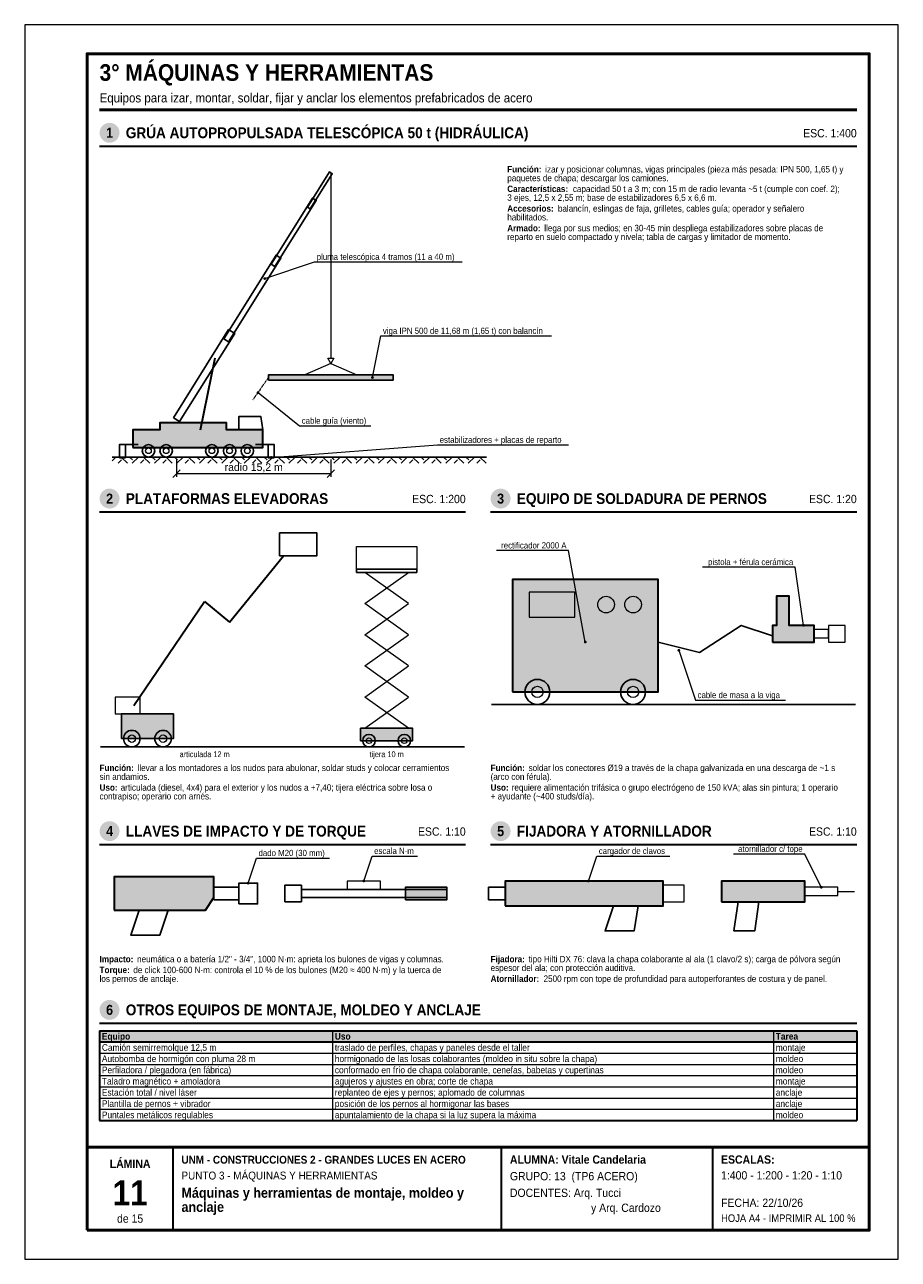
# Model space of a CAD drawing. Header units: millimetres. Extents: x 0 to 210, y 0 to 297.
import ezdxf
from ezdxf.enums import TextEntityAlignment as Align

# ---------------------------------------------------------------- set-up
doc = ezdxf.new("R2010")
doc.units = ezdxf.units.MM
doc.header["$LTSCALE"] = 0.35
doc.linetypes.add('DASHED2', pattern=[0.762, 0.635, -0.127])
for name, color, linetype in [('0-MARCO', 7, 'Continuous'), ('1-OCULTO', 8, 'DASHED2'), ('1-SECCION', 7, 'Continuous'), ('1-VISTA', 7, 'Continuous'), ('2-RAYADO', 8, 'Continuous'), ('3-COTAS', 7, 'Continuous'), ('3-REFS', 7, 'Continuous'), ('3-TABLAS', 7, 'Continuous'), ('3-TEXTOS', 7, 'Continuous'), ('3-TITULOS', 7, 'Continuous')]:
    doc.layers.add(name, color=color, linetype=linetype)
doc.styles.add('ARIAL', font='arial.ttf')
doc.styles.add('ARIAL-NEGRITA', font='arialbd.ttf')
doc.dimstyles.new('A4', dxfattribs={"dimtxt": 1.8, "dimasz": 1, "dimexe": 0.8, "dimexo": 0.6, "dimgap": 0.5, "dimtad": 1, "dimdec": 0, "dimtxsty": 'ARIAL', "dimtsz": 0.9, "dimcen": 2.5, "dimclrd": 7, "dimclre": 7, "dimclrt": 7, "dimazin": 3, "dimtfac": 1, "dimtmove": 0, "dimatfit": 3, "dimlwd": 13, "dimlwe": 13, "dimarcsym": 0})

msp = doc.modelspace()

# ---------------------------------------------------------------- hatches: boundary and pattern name
at = {"layer": '2-RAYADO', "true_color": 0xd7d7d7}
h = msp.add_hatch(color=254, dxfattribs=at)
h.dxf.hatch_style = 1
h.paths.add_polyline_path([(58.5943, 211.5), (88.5943, 211.5), (88.5943, 212.75), (58.5943, 212.75)])
h = msp.add_hatch(color=254, dxfattribs=at)
h.dxf.hatch_style = 1
h.paths.add_polyline_path([(26, 195.25), (57.25, 195.25), (57.25, 199.5), (48.5, 199.5), (48.5, 201.25), (32.5, 201.25), (32.5, 199.5), (26, 199.5)])
at = {"layer": '2-RAYADO'}
h = msp.add_hatch(dxfattribs=at)
h.set_pattern_fill('EARTH', color=8, scale=0.6, angle=45)
h.paths.add_polyline_path([(21, 191.5), (111, 191.5), (111, 193), (21, 193)])
at = {"layer": '2-RAYADO', "true_color": 0xd7d7d7}
h = msp.add_hatch(color=254, dxfattribs=at)
h.dxf.hatch_style = 1
h.paths.add_polyline_path([(117.25, 136.5), (152.25, 136.5), (152.25, 163.5), (117.25, 163.5)])
at = {"layer": '2-RAYADO', "true_color": 0x3c3c3c}
h = msp.add_hatch(color=250, dxfattribs=at)
h.dxf.hatch_style = 1
h.paths.add_polyline_path([(179.75, 148.5), (189.75, 148.5), (189.75, 152.5), (183.75, 152.5), (183.75, 159.5), (180.75, 159.5), (180.75, 152.5), (179.75, 152.5)])
at = {"layer": '2-RAYADO', "true_color": 0xd7d7d7}
h = msp.add_hatch(color=254, dxfattribs=at)
h.dxf.hatch_style = 1
h.paths.add_polyline_path([(23.25, 125.25), (35.75, 125.25), (35.75, 131.25), (23.25, 131.25)])
h = msp.add_hatch(color=254, dxfattribs=at)
h.dxf.hatch_style = 1
h.paths.add_polyline_path([(80.75, 124.75), (93.25, 124.75), (93.25, 127.75), (80.75, 127.75)])
h = msp.add_hatch(color=254, dxfattribs=at)
h.dxf.hatch_style = 1
h.paths.add_polyline_path([(21.5, 84), (43.5, 84), (45.5, 87), (45.5, 92), (21.5, 92)])
at = {"layer": '2-RAYADO', "true_color": 0x3c3c3c}
h = msp.add_hatch(color=250, dxfattribs=at)
h.dxf.hatch_style = 1
h.paths.add_polyline_path([(91.5, 86.5), (101.5, 86.5), (101.5, 89.5), (91.5, 89.5)])
at = {"layer": '2-RAYADO', "true_color": 0xd7d7d7}
h = msp.add_hatch(color=254, dxfattribs=at)
h.dxf.hatch_style = 1
h.paths.add_polyline_path([(115.5, 85), (153.5, 85), (153.5, 91), (115.5, 91)])
h = msp.add_hatch(color=254, dxfattribs=at)
h.dxf.hatch_style = 1
h.paths.add_polyline_path([(167.5, 86), (187.5, 86), (187.5, 91), (167.5, 91)])
at = {"layer": '3-REFS'}
h = msp.add_hatch(color=7, dxfattribs=at)
h.dxf.hatch_style = 1
edge = h.paths.add_edge_path()
edge.add_arc((57.6968, 235.9219), 0.35, 0, 360)
h = msp.add_hatch(color=7, dxfattribs=at)
h.dxf.hatch_style = 1
edge = h.paths.add_edge_path()
edge.add_arc((83.5943, 212.125), 0.35, 0, 360)
h = msp.add_hatch(color=7, dxfattribs=at)
h.dxf.hatch_style = 1
edge = h.paths.add_edge_path()
edge.add_arc((56.0943, 208.5), 0.35, 0, 360)
h = msp.add_hatch(color=7, dxfattribs=at)
h.dxf.hatch_style = 1
edge = h.paths.add_edge_path()
edge.add_arc((59.25, 192.9), 0.35, 0, 360)
h = msp.add_hatch(color=7, dxfattribs=at)
h.dxf.hatch_style = 1
edge = h.paths.add_edge_path()
edge.add_arc((187.25, 152.5), 0.35, 0, 360)
h = msp.add_hatch(color=7, dxfattribs=at)
h.dxf.hatch_style = 1
edge = h.paths.add_edge_path()
edge.add_arc((134.75, 148.5), 0.35, 0, 360)
h = msp.add_hatch(color=7, dxfattribs=at)
h.dxf.hatch_style = 1
edge = h.paths.add_edge_path()
edge.add_arc((157.25, 146.5), 0.35, 0, 360)
h = msp.add_hatch(color=7, dxfattribs=at)
h.dxf.hatch_style = 1
edge = h.paths.add_edge_path()
edge.add_arc((53.7, 90.5), 0.35, 0, 360)
h = msp.add_hatch(color=7, dxfattribs=at)
h.dxf.hatch_style = 1
edge = h.paths.add_edge_path()
edge.add_arc((81.5, 91), 0.35, 0, 360)
h = msp.add_hatch(color=7, dxfattribs=at)
h.dxf.hatch_style = 1
edge = h.paths.add_edge_path()
edge.add_arc((135.5, 91), 0.35, 0, 360)
h = msp.add_hatch(color=7, dxfattribs=at)
h.dxf.hatch_style = 1
edge = h.paths.add_edge_path()
edge.add_arc((191.5, 89.5), 0.35, 0, 360)
at = {"layer": '3-TABLAS', "true_color": 0xe6e6e6}
h = msp.add_hatch(color=254, dxfattribs=at)
h.dxf.hatch_style = 1
h.paths.add_polyline_path([(18, 55), (200, 55), (200, 52.3), (18, 52.3)])
at = {"layer": '3-TITULOS'}
h = msp.add_hatch(color=7, dxfattribs=at)
h.dxf.hatch_style = 1
edge = h.paths.add_edge_path()
edge.add_arc((20.4, 271), 2.4, 0, 360)
h = msp.add_hatch(color=7, dxfattribs=at)
h.dxf.hatch_style = 1
edge = h.paths.add_edge_path()
edge.add_arc((20.4, 183), 2.4, 0, 360)
h = msp.add_hatch(color=7, dxfattribs=at)
h.dxf.hatch_style = 1
edge = h.paths.add_edge_path()
edge.add_arc((114.4, 183), 2.4, 0, 360)
h = msp.add_hatch(color=7, dxfattribs=at)
h.dxf.hatch_style = 1
edge = h.paths.add_edge_path()
edge.add_arc((20.4, 103), 2.4, 0, 360)
h = msp.add_hatch(color=7, dxfattribs=at)
h.dxf.hatch_style = 1
edge = h.paths.add_edge_path()
edge.add_arc((114.4, 103), 2.4, 0, 360)
h = msp.add_hatch(color=7, dxfattribs=at)
h.dxf.hatch_style = 1
edge = h.paths.add_edge_path()
edge.add_arc((20.4, 60), 2.4, 0, 360)

# ---------------------------------------------------------------- linework, layer by layer
at = {"layer": '0-MARCO', "color": 9, "lineweight": 0}
msp.add_lwpolyline([(0, 0), (210, 0), (210, 297), (0, 297)], close=True, dxfattribs=at)
at = {"layer": '0-MARCO', "lineweight": 50}
msp.add_lwpolyline([(15, 7), (203, 7), (203, 290), (15, 290)], close=True, dxfattribs=at)
msp.add_lwpolyline([(15, 27), (203, 27)], dxfattribs=at)
at = {"layer": '0-MARCO', "lineweight": 35}
for points in [[(35.68, 7), (35.68, 27)], [(114.64, 7), (114.64, 27)], [(165.4, 7), (165.4, 27)]]:
    msp.add_lwpolyline(points, dxfattribs=at)
at = {"layer": '1-OCULTO', "lineweight": 9}
msp.add_lwpolyline([(58.5943, 212.125), (54.8443, 206.75)], dxfattribs=at)
at = {"layer": '1-SECCION', "lineweight": 25}
for points in [[(58.5943, 211.5), (88.5943, 211.5), (88.5943, 212.75), (58.5943, 212.75)], [(79.75, 165.25), (94.25, 165.25), (94.25, 166), (79.75, 166)], [(23.25, 125.25), (35.75, 125.25), (35.75, 131.25), (23.25, 131.25)], [(80.75, 124.75), (93.25, 124.75), (93.25, 127.75), (80.75, 127.75)], [(91.5, 86.5), (101.5, 86.5), (101.5, 89.5), (91.5, 89.5)]]:
    msp.add_lwpolyline(points, close=True, dxfattribs=at)
at = {"layer": '1-SECCION', "lineweight": 35}
for points in [[(26, 195.25), (57.25, 195.25), (57.25, 199.5), (48.5, 199.5), (48.5, 201.25), (32.5, 201.25), (32.5, 199.5), (26, 199.5)], [(117.25, 136.5), (152.25, 136.5), (152.25, 163.5), (117.25, 163.5)], [(179.75, 148.5), (189.75, 148.5), (189.75, 152.5), (183.75, 152.5), (183.75, 159.5), (180.75, 159.5), (180.75, 152.5), (179.75, 152.5)], [(21.5, 84), (43.5, 84), (45.5, 87), (45.5, 92), (21.5, 92)], [(115.5, 85), (153.5, 85), (153.5, 91), (115.5, 91)], [(167.5, 86), (187.5, 86), (187.5, 91), (167.5, 91)]]:
    msp.add_lwpolyline(points, close=True, dxfattribs=at)
at = {"layer": '1-SECCION', "lineweight": 18}
for points in [[(22.75, 192.8), (24.25, 192.8), (24.25, 193), (22.75, 193)], [(58.5, 192.8), (60, 192.8), (60, 193), (58.5, 193)]]:
    msp.add_lwpolyline(points, close=True, dxfattribs=at)
at = {"layer": '1-VISTA', "lineweight": 25}
for points in [[(67.9559, 253.0949), (73.2551, 261.5753), (73.9336, 261.1514), (68.6344, 252.6709)], [(59.2281, 239.3869), (69.1641, 255.2878), (70.0758, 254.7182), (60.1398, 238.8173)], [(47.8295, 221.452), (60.4151, 241.5932), (61.6024, 240.8513), (49.0168, 220.7101)], [(35.758, 202.4637), (49.0059, 223.6649), (50.49, 222.7375), (37.242, 201.5363)], [(22.75, 193), (24.25, 193), (24.25, 196), (22.75, 196)], [(58.5, 193), (60, 193), (60, 196), (58.5, 196)], [(61.25, 169.25), (70.25, 169.25), (70.25, 174.75), (61.25, 174.75)], [(45.5, 86.5), (51.5, 86.5), (51.5, 89.5), (45.5, 89.5)], [(51.5, 85.5), (56, 85.5), (56, 90.5), (51.5, 90.5)], [(62.5, 86), (66.5, 86), (66.5, 90), (62.5, 90)], [(111.5, 86.5), (115.5, 86.5), (115.5, 89.5), (111.5, 89.5)], [(66.5, 87), (101.5, 87), (101.5, 89), (66.5, 89)]]:
    msp.add_lwpolyline(points, close=True, dxfattribs=at)
at = {"layer": '1-VISTA', "lineweight": 13}
for points in [[(73.5943, 261.3634), (73.5943, 216.75)], [(73.5943, 215.5), (67.3443, 212.75)], [(73.5943, 215.5), (79.8443, 212.75)]]:
    msp.add_lwpolyline(points, dxfattribs=at)
at = {"layer": '1-VISTA', "lineweight": 35}
for points in [[(42.25, 199.5), (45.7736, 216.8408)], [(49.25, 153.25), (62.25, 169.25)], [(26.25, 133.25), (43.25, 158.25)], [(43.25, 158.25), (49.25, 153.25)]]:
    msp.add_lwpolyline(points, dxfattribs=at)
at = {"layer": '1-VISTA', "lineweight": 18}
for points in [[(72.8443, 216.75), (74.3443, 216.75), (73.5943, 215.5)], [(189.75, 149.5), (193.25, 149.5), (193.25, 151.5), (189.75, 151.5)], [(193.25, 148.5), (197.25, 148.5), (197.25, 152.5), (193.25, 152.5)], [(21.75, 131.25), (27.75, 131.25), (27.75, 135.25), (21.75, 135.25)], [(153.5, 86), (158.5, 86), (158.5, 90), (153.5, 90)], [(187.5, 87.5), (195.5, 87.5), (195.5, 89.5), (187.5, 89.5)]]:
    msp.add_lwpolyline(points, close=True, dxfattribs=at)
at = {"layer": '1-VISTA', "lineweight": 25}
for points in [[(51.5, 199.5), (51.5, 202.75), (56.75, 202.75), (57.25, 199.5)], [(27.25, 196), (23.5, 196)], [(55.5, 196), (59.25, 196)], [(21, 193), (111, 193)], [(152.25, 148.5), (162.25, 146), (172.25, 152.5), (179.75, 150)], [(112.25, 133.5), (199.75, 133.5)], [(18.25, 123.25), (105.75, 123.25)], [(27.5, 84), (25.5, 78), (32.5, 78), (34.5, 84)], [(141.5, 85), (139.5, 79), (146.5, 79), (147.5, 85)], [(171.5, 86), (170.5, 79), (175.5, 79), (176.5, 86)]]:
    msp.add_lwpolyline(points, dxfattribs=at)
at = {"layer": '1-VISTA', "lineweight": 18}
for points in [[(79.75, 166), (79.75, 171.5), (94.25, 171.5), (94.25, 166)], [(81.75, 157.75), (92.25, 165.25)], [(92.25, 157.75), (81.75, 165.25)], [(81.75, 150.25), (92.25, 157.75)], [(92.25, 150.25), (81.75, 157.75)], [(81.75, 142.75), (92.25, 150.25)], [(92.25, 142.75), (81.75, 150.25)], [(81.75, 135.25), (92.25, 142.75)], [(92.25, 135.25), (81.75, 142.75)], [(81.75, 127.75), (92.25, 135.25)], [(92.25, 127.75), (81.75, 135.25)], [(195.5, 88.5), (199.5, 88.5)]]:
    msp.add_lwpolyline(points, dxfattribs=at)
at = {"layer": '1-VISTA', "lineweight": 13}
for points in [[(121.25, 154.5), (132.25, 154.5), (132.25, 160.5), (121.25, 160.5)], [(77.5, 89), (85.5, 89), (85.5, 91), (77.5, 91)]]:
    msp.add_lwpolyline(points, close=True, dxfattribs=at)
at = {"layer": '1-VISTA', "lineweight": 25}
for centre, radius in [((29.75, 194.5), 1.5), ((34, 194.5), 1.5), ((45, 194.5), 1.5), ((49.25, 194.5), 1.5), ((53.5, 194.5), 1.5), ((123.25, 136.5), 3), ((146.25, 136.5), 3), ((25.75, 125.25), 2), ((33.25, 125.25), 2), ((82.75, 124.75), 1.5), ((91.25, 124.75), 1.5)]:
    msp.add_circle(centre, radius, dxfattribs=at)
at = {"layer": '1-VISTA', "lineweight": 13}
for centre, radius in [((29.75, 194.5), 0.675), ((34, 194.5), 0.675), ((45, 194.5), 0.675), ((49.25, 194.5), 0.675), ((53.5, 194.5), 0.675), ((139.75, 157.5), 2), ((146.25, 157.5), 2), ((123.25, 136.5), 1.35), ((146.25, 136.5), 1.35), ((25.75, 125.25), 0.9), ((33.25, 125.25), 0.9), ((82.75, 124.75), 0.675), ((91.25, 124.75), 0.675)]:
    msp.add_circle(centre, radius, dxfattribs=at)
at = {"layer": '3-REFS', "lineweight": 13}
for points in [[(57.6968, 235.9219), (69.6968, 239.9219)], [(69.6968, 239.9219), (105.1606, 239.9219)], [(83.5943, 212.125), (85.5943, 222.125)], [(85.5943, 222.125), (126.6268, 222.125)], [(56.0943, 208.5), (66.0943, 200.5)], [(66.0943, 200.5), (83.2378, 200.5)], [(59.25, 192.9), (99.25, 195.9)], [(99.25, 195.9), (130.7376, 195.9)], [(130.75, 170.5), (113.389, 170.5)], [(134.75, 148.5), (130.75, 170.5)], [(185.25, 166.5), (162.9279, 166.5)], [(187.25, 152.5), (185.25, 166.5)], [(157.25, 146.5), (161.25, 134.5)], [(161.25, 134.5), (182.866, 134.5)], [(53.7, 90.5), (55.7, 96.5)], [(55.7, 96.5), (73.2765, 96.5)], [(81.5, 91), (83.5, 97)], [(83.5, 97), (94.4224, 97)], [(135.5, 91), (137.5, 97)], [(137.5, 97), (155.0794, 97)], [(187.5, 97.5), (170.3565, 97.5)], [(191.5, 89.5), (187.5, 97.5)]]:
    msp.add_lwpolyline(points, dxfattribs=at)
at = {"layer": '3-TABLAS', "lineweight": 35}
for points in [[(18, 55), (200, 55)], [(18, 55), (18, 33.4)], [(200, 55), (200, 33.4)], [(18, 52.3), (200, 52.3)], [(18, 33.4), (200, 33.4)]]:
    msp.add_lwpolyline(points, dxfattribs=at)
at = {"layer": '3-TABLAS', "lineweight": 13}
for points in [[(74, 55), (74, 33.4)], [(180, 55), (180, 33.4)], [(18, 49.6), (200, 49.6)], [(18, 46.9), (200, 46.9)], [(18, 44.2), (200, 44.2)], [(18, 41.5), (200, 41.5)], [(18, 38.8), (200, 38.8)], [(18, 36.1), (200, 36.1)]]:
    msp.add_lwpolyline(points, dxfattribs=at)
at = {"layer": '3-TITULOS', "lineweight": 50}
msp.add_lwpolyline([(18, 276.5), (200, 276.5)], dxfattribs=at)
at = {"layer": '3-TITULOS', "lineweight": 35}
for points in [[(18, 267.8), (200, 267.8)], [(18, 179.8), (106, 179.8)], [(112, 179.8), (200, 179.8)], [(18, 99.8), (106, 99.8)], [(112, 99.8), (200, 99.8)], [(18, 56.8), (200, 56.8)]]:
    msp.add_lwpolyline(points, dxfattribs=at)

# ---------------------------------------------------------------- texts
at = {"layer": '3-TABLAS', "width": 0.9}
for s, style, p in [('Equipo', 'ARIAL-NEGRITA', (18.55, 52.85)), ('Uso', 'ARIAL-NEGRITA', (74.55, 52.85)), ('Tarea', 'ARIAL-NEGRITA', (180.55, 52.85)), ('Camión semirremolque 12,5 m', 'ARIAL', (18.55, 50.15)), ('traslado de perfiles, chapas y paneles desde el taller', 'ARIAL', (74.55, 50.15)), ('montaje', 'ARIAL', (180.55, 50.15)), ('Autobomba de hormigón con pluma 28 m', 'ARIAL', (18.55, 47.45)), ('hormigonado de las losas colaborantes (moldeo in situ sobre la chapa)', 'ARIAL', (74.55, 47.45)), ('moldeo', 'ARIAL', (180.55, 47.45)), ('Perfiladora / plegadora (en fábrica)', 'ARIAL', (18.55, 44.75)), ('conformado en frío de chapa colaborante, cenefas, babetas y cupertinas', 'ARIAL', (74.55, 44.75)), ('moldeo', 'ARIAL', (180.55, 44.75)), ('Taladro magnético + amoladora', 'ARIAL', (18.55, 42.05)), ('agujeros y ajustes en obra; corte de chapa', 'ARIAL', (74.55, 42.05)), ('montaje', 'ARIAL', (180.55, 42.05)), ('Estación total / nivel láser', 'ARIAL', (18.55, 39.35)), ('replanteo de ejes y pernos; aplomado de columnas', 'ARIAL', (74.55, 39.35)), ('anclaje', 'ARIAL', (180.55, 39.35)), ('Plantilla de pernos + vibrador', 'ARIAL', (18.55, 36.65)), ('Puntales metálicos regulables', 'ARIAL', (18.55, 33.95)), ('apuntalamiento de la chapa si la luz supera la máxima', 'ARIAL', (74.55, 33.95)), ('posición de los pernos al hormigonar las bases', 'ARIAL', (74.55, 36.65)), ('anclaje', 'ARIAL', (180.55, 36.65)), ('moldeo', 'ARIAL', (180.55, 33.95))]:
    msp.add_text(s, height=1.6, dxfattribs=dict(at, style=style)).set_placement(p)
at = {"layer": '3-TEXTOS', "width": 0.9}
for s, height, style, p in [('Función:', 1.55, 'ARIAL-NEGRITA', (116, 261.45)), ('izar y posicionar columnas, vigas principales (pieza más pesada: IPN 500, 1,65 t) y', 1.55, 'ARIAL', (125.1224, 261.45)), ('Características:', 1.55, 'ARIAL-NEGRITA', (116, 256.734)), ('paquetes de chapa; descargar los camiones.', 1.55, 'ARIAL', (116, 259.342)), ('capacidad 50 t a 3 m; con 15 m de radio levanta ~5 t (cumple con coef. 2);', 1.55, 'ARIAL', (131.7796, 256.734)), ('3 ejes, 12,5 x 2,55 m; base de estabilizadores 6,5 x 6,6 m.', 1.55, 'ARIAL', (116, 254.626)), ('Accesorios:', 1.55, 'ARIAL-NEGRITA', (116, 252.018)), ('balancín, eslingas de faja, grilletes, cables guía; operador y señalero', 1.55, 'ARIAL', (128.1709, 252.018)), ('habilitados.', 1.55, 'ARIAL', (116, 249.91)), ('Armado:', 1.55, 'ARIAL-NEGRITA', (116, 247.302)), ('reparto en suelo compactado y nivela; tabla de cargas y limitador de momento.', 1.55, 'ARIAL', (116, 245.194)), ('llega por sus medios; en 30-45 min despliega estabilizadores sobre placas de', 1.55, 'ARIAL', (124.8997, 247.302)), ('pluma telescópica 4 tramos (11 a 40 m)', 1.5, 'ARIAL', (70.1968, 240.4219)), ('viga IPN 500 de 11,68 m (1,65 t) con balancín', 1.5, 'ARIAL', (86.0943, 222.625)), ('cable guía (viento)', 1.5, 'ARIAL', (66.5943, 201)), ('estabilizadores + placas de reparto', 1.5, 'ARIAL', (99.75, 196.4)), ('cable de masa a la viga', 1.5, 'ARIAL', (161.75, 135)), ('Función:', 1.55, 'ARIAL-NEGRITA', (18, 117.45)), ('llevar a los montadores a los nudos para abulonar, soldar studs y colocar cerramientos', 1.55, 'ARIAL', (27.1224, 117.45)), ('Función:', 1.55, 'ARIAL-NEGRITA', (112, 117.45)), ('soldar los conectores Ø19 a través de la chapa galvanizada en una descarga de ~1 s', 1.55, 'ARIAL', (121.1224, 117.45)), ('sin andamios.', 1.55, 'ARIAL', (18, 115.342)), ('(arco con férula).', 1.55, 'ARIAL', (112, 115.342)), ('Uso:', 1.55, 'ARIAL-NEGRITA', (18, 112.734)), ('articulada (diesel, 4x4) para el exterior y los nudos a +7,40; tijera eléctrica sobre losa o', 1.55, 'ARIAL', (23.0691, 112.734)), ('Uso:', 1.55, 'ARIAL-NEGRITA', (112, 112.734)), ('requiere alimentación trifásica o grupo electrógeno de 150 kVA; alas sin pintura; 1 operario', 1.55, 'ARIAL', (117.0691, 112.734)), ('contrapiso; operario con arnés.', 1.55, 'ARIAL', (18, 110.626)), ('+ ayudante (~400 studs/día).', 1.55, 'ARIAL', (112, 110.626)), ('dado M20 (30 mm)', 1.5, 'ARIAL', (56.2, 97)), ('escala N·m', 1.5, 'ARIAL', (84, 97.5)), ('cargador de clavos', 1.5, 'ARIAL', (138, 97.5)), ('Impacto:', 1.55, 'ARIAL-NEGRITA', (18, 71.45)), ('neumática o a batería 1/2" - 3/4", 1000 N·m: aprieta los bulones de vigas y columnas.', 1.55, 'ARIAL', (27.0126, 71.45)), ('Fijadora:', 1.55, 'ARIAL-NEGRITA', (112, 71.45)), ('tipo Hilti DX 76: clava la chapa colaborante al ala (1 clavo/2 s); carga de pólvora según', 1.55, 'ARIAL', (121.1254, 71.45)), ('Torque:', 1.55, 'ARIAL-NEGRITA', (18, 68.842)), ('los pernos de anclaje.', 1.55, 'ARIAL', (18, 66.734)), ('de click 100-600 N·m: controla el 10 % de los bulones (M20 ≈ 400 N·m) y la tuerca de', 1.55, 'ARIAL', (26.1096, 68.842)), ('Atornillador:', 1.55, 'ARIAL-NEGRITA', (112, 66.734)), ('espesor del ala; con protección auditiva.', 1.55, 'ARIAL', (112, 69.342)), ('2500 rpm con tope de profundidad para autoperforantes de costura y de panel.', 1.55, 'ARIAL', (124.7283, 66.734)), ('UNM - CONSTRUCCIONES 2 - GRANDES LUCES EN ACERO', 1.9, 'ARIAL-NEGRITA', (37.68, 23)), ('ALUMNA: Vitale Candelaria', 2, 'ARIAL-NEGRITA', (116.64, 23)), ('ESCALAS:', 2, 'ARIAL-NEGRITA', (167.4, 23)), ('PUNTO 3 - MÁQUINAS Y HERRAMIENTAS', 1.9, 'ARIAL', (37.68, 19.2)), ('GRUPO: 13  (TP6 ACERO)', 2, 'ARIAL', (116.64, 19)), ('1:400 - 1:200 - 1:20 - 1:10', 2, 'ARIAL', (167.4, 19.2)), ('Máquinas y herramientas de montaje, moldeo y', 2.4, 'ARIAL-NEGRITA', (37.68, 14.8)), ('DOCENTES: Arq. Tucci', 2, 'ARIAL', (116.64, 15)), ('anclaje', 2.4, 'ARIAL-NEGRITA', (37.68, 11.4)), ('y Arq. Cardozo', 2, 'ARIAL', (136.14, 11.4)), ('FECHA: 22/10/26', 2, 'ARIAL', (167.4, 12.6)), ('HOJA A4 - IMPRIMIR AL 100 %', 1.8, 'ARIAL', (167.4, 9))]:
    msp.add_text(s, height=height, dxfattribs=dict(at, style=style)).set_placement(p)
at = {"layer": '3-TEXTOS', "style": 'ARIAL', "width": 0.9}
for s, p in [('rectificador 2000 A', (130.25, 171)), ('pistola + férula cerámica', (184.75, 167)), ('atornillador c/ tope', (187, 98))]:
    msp.add_text(s, height=1.5, dxfattribs=at).set_placement(p, align=Align.RIGHT)
for s, p in [('articulada 12 m', (43.25, 121.5)), ('tijera 10 m', (87, 121.5))]:
    msp.add_text(s, height=1.4, dxfattribs=at).set_placement(p, align=Align.MIDDLE_CENTER)
at = {"layer": '3-TITULOS', "width": 0.9}
for s, height, style, p in [('3° MÁQUINAS Y HERRAMIENTAS', 4, 'ARIAL-NEGRITA', (18, 283.5)), ('Equipos para izar, montar, soldar, fijar y anclar los elementos prefabricados de acero', 2.2, 'ARIAL', (18, 278.3))]:
    msp.add_text(s, height=height, dxfattribs=dict(at, style=style)).set_placement(p)
at = {"layer": '3-TITULOS', "color": 7, "true_color": 0xffffff, "style": 'ARIAL-NEGRITA', "width": 0.9}
for s, p in [('1', (20.4, 271)), ('2', (20.4, 183)), ('3', (114.4, 183)), ('4', (20.4, 103)), ('5', (114.4, 103)), ('6', (20.4, 60))]:
    msp.add_text(s, height=2.4, dxfattribs=at).set_placement(p, align=Align.MIDDLE_CENTER)
at = {"layer": '3-TITULOS', "style": 'ARIAL-NEGRITA', "width": 0.9}
for s, p in [('GRÚA AUTOPROPULSADA TELESCÓPICA 50 t (HIDRÁULICA)', (24.3, 271)), ('PLATAFORMAS ELEVADORAS', (24.3, 183)), ('EQUIPO DE SOLDADURA DE PERNOS', (118.3, 183)), ('LLAVES DE IMPACTO Y DE TORQUE', (24.3, 103)), ('FIJADORA Y ATORNILLADOR', (118.3, 103)), ('OTROS EQUIPOS DE MONTAJE, MOLDEO Y ANCLAJE', (24.3, 60))]:
    msp.add_text(s, height=2.6, dxfattribs=at).set_placement(p, align=Align.MIDDLE_LEFT)
at = {"layer": '3-TITULOS', "style": 'ARIAL', "width": 0.9}
for s, p in [('ESC. 1:400', (200, 270.9)), ('ESC. 1:200', (106, 182.9)), ('ESC. 1:20', (200, 182.9)), ('ESC. 1:10', (106, 102.9)), ('ESC. 1:10', (200, 102.9))]:
    msp.add_text(s, height=2, dxfattribs=at).set_placement(p, align=Align.MIDDLE_RIGHT)
at = {"layer": '3-TITULOS', "width": 0.9}
for s, height, style, p in [('LÁMINA', 2, 'ARIAL-NEGRITA', (25.34, 23)), ('11', 6, 'ARIAL-NEGRITA', (25.34, 16)), ('de 15', 2, 'ARIAL', (25.34, 9.8))]:
    msp.add_text(s, height=height, dxfattribs=dict(at, style=style)).set_placement(p, align=Align.MIDDLE_CENTER)

# ---------------------------------------------------------------- dimensions: what is measured, and where the dimension line sits
at = {"layer": '3-COTAS'}
msp.add_linear_dim(base=(36.5, 189), p1=(36.5, 193), p2=(73.5943, 193), text='radio 15,2 m', dimstyle='A4', override={"dimlfac": 400}, dxfattribs=at).render()

doc.saveas('drawing.dxf')
